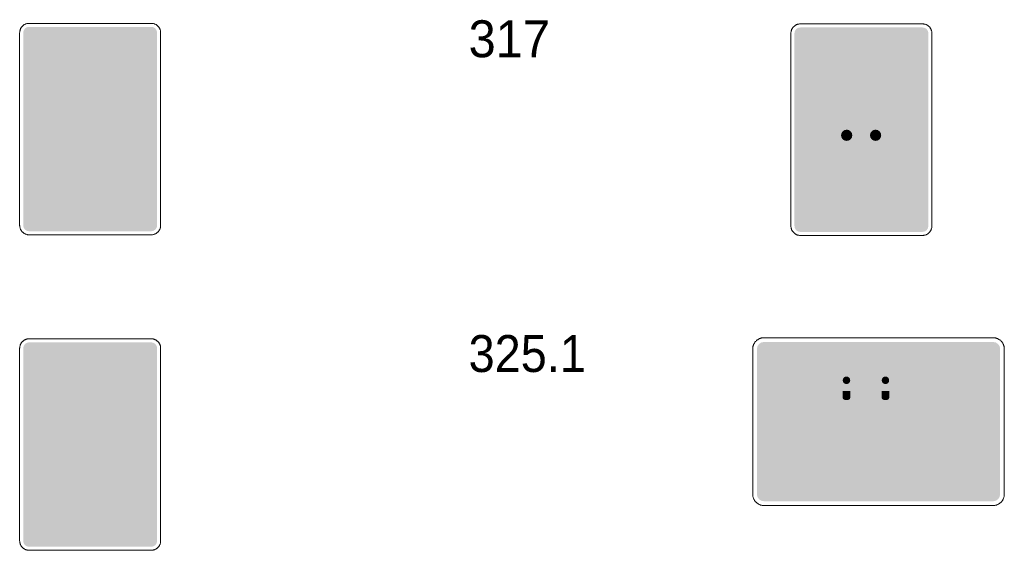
# Model space of a CAD drawing. Header units: millimetres. Extents: x 27 to 616, y -913 to 238.
# Tile 17 of 38: x 314 to 426, y -539 to -479. Entities that reach past the tile are written whole.
import ezdxf
from ezdxf.enums import TextEntityAlignment as Align

# ---------------------------------------------------------------- set-up
doc = ezdxf.new("R2010")
doc.units = ezdxf.units.MM
doc.header["$LTSCALE"] = 5
doc.linetypes.add('AUSGEZOGEN', pattern=[0])
doc.layers.add('Ebene_1', color=7, linetype='Continuous', true_color=0x000000)
doc.layers.add('Layer13', color=5, linetype='Continuous', true_color=0x0000ff)
doc.styles.add('Arial', font='arial.ttf')

msp = doc.modelspace()

# ---------------------------------------------------------------- hatches: boundary and pattern name
at = {"layer": 'Ebene_1', "linetype": 'AUSGEZOGEN', "lineweight": 18, "true_color": 0xfffffe}
h = msp.add_hatch(color=7, dxfattribs=at)
h.paths.add_polyline_path([(405.04, -489.54), (405.04, -480.81), (408.47, -480.81), (409.01, -480.86), (409.5, -481.02), (409.95, -481.26), (410.35, -481.58), (410.67, -481.98), (410.92, -482.43), (411.07, -482.93), (411.12, -483.46), (411.07, -483.99), (410.92, -484.49), (410.67, -484.94), (410.35, -485.34), (409.95, -485.66), (409.5, -485.9), (409.01, -486.06), (408.47, -486.11), (406.37, -486.11), (406.37, -489.54)], flags=0)
h.paths.add_polyline_path([(406.37, -484.86), (408.39, -484.86), (408.68, -484.84), (408.94, -484.75), (409.18, -484.62), (409.39, -484.45), (409.56, -484.25), (409.69, -484.01), (409.77, -483.74), (409.8, -483.46), (409.77, -483.18), (409.69, -482.91), (409.56, -482.68), (409.39, -482.47), (409.18, -482.3), (408.94, -482.17), (408.68, -482.08), (408.39, -482.06), (406.37, -482.06)], flags=0)
h = msp.add_hatch(color=7, dxfattribs=at)
h.paths.add_polyline_path([(317.02, -490.01), (317.02, -481.28), (320.45, -481.28), (320.98, -481.33), (321.48, -481.49), (321.93, -481.73), (322.32, -482.06), (322.65, -482.45), (322.89, -482.9), (323.04, -483.4), (323.1, -483.93), (323.04, -484.46), (322.89, -484.96), (322.65, -485.41), (322.32, -485.8), (321.93, -486.13), (321.48, -486.37), (320.98, -486.53), (320.45, -486.58), (318.34, -486.58), (318.34, -490.01)], flags=0)
h.paths.add_polyline_path([(318.34, -485.33), (320.37, -485.33), (320.65, -485.31), (320.92, -485.22), (321.15, -485.09), (321.36, -484.92), (321.53, -484.71), (321.66, -484.48), (321.74, -484.21), (321.77, -483.93), (321.74, -483.65), (321.66, -483.38), (321.53, -483.15), (321.36, -482.94), (321.15, -482.77), (320.92, -482.64), (320.65, -482.56), (320.37, -482.53), (318.34, -482.53)], flags=0)
for points in [[(405.04, -490.6), (414.68, -490.6), (414.68, -500.23), (405.04, -500.23)], [(316.86, -499.03), (316.29, -498.98), (316.13, -498.9), (316.08, -498.73), (316.16, -497.67), (316.23, -497.52), (316.37, -497.46), (319.66, -497.17), (321.32, -495.76), (321.48, -495.7), (325.89, -496.05), (326.03, -496.11), (328.03, -497.99), (328.11, -498.18), (327.99, -499.67), (327.91, -499.83), (327.74, -499.88), (327.28, -499.85), (327.28, -499.61), (327.23, -499.39), (327.14, -499.19), (327.01, -499.01), (326.85, -498.86), (326.67, -498.74), (326.46, -498.65), (326.23, -498.61), (325.99, -498.62), (325.77, -498.67), (325.57, -498.76), (325.39, -498.88), (325.24, -499.04), (325.12, -499.23), (325.03, -499.44), (324.99, -499.67), (319.15, -499.21), (319.15, -498.97), (319.1, -498.75), (319.01, -498.55), (318.88, -498.37), (318.72, -498.22), (318.54, -498.1), (318.33, -498.01), (318.1, -497.97), (317.87, -497.98), (317.64, -498.03), (317.44, -498.12), (317.26, -498.24), (317.11, -498.4), (316.99, -498.59), (316.9, -498.8)], [(318.92, -499.19), (318.82, -499.54), (318.6, -499.81), (318.3, -499.99), (317.94, -500.03), (317.58, -499.93), (317.31, -499.71), (317.13, -499.41), (317.09, -499.04), (317.19, -498.69), (317.41, -498.42), (317.72, -498.24), (318.08, -498.2), (318.43, -498.3), (318.71, -498.52), (318.88, -498.83)], [(327.05, -499.83), (326.95, -500.18), (326.73, -500.45), (326.43, -500.63), (326.07, -500.67), (325.71, -500.57), (325.44, -500.35), (325.27, -500.05), (325.22, -499.68), (325.32, -499.33), (325.54, -499.06), (325.85, -498.88), (326.21, -498.84), (326.56, -498.94), (326.84, -499.16), (327.01, -499.47)], [(316.03, -501.32), (316.03, -500.03), (322.54, -500.03), (322.54, -500.67), (327.98, -500.67), (327.98, -501.32)], [(418.07, -525), (418.07, -519.6), (416.68, -519.6), (419.15, -517.98), (419.15, -517.13), (419.92, -517.13), (419.92, -517.48), (420.69, -516.98), (424.7, -519.6), (423.31, -519.6), (423.31, -525)], [(407.36, -519.73), (407.39, -519.59), (407.45, -519.47), (407.54, -519.36), (407.69, -519.1), (408.25, -517.8), (408.39, -517.64), (408.58, -517.58), (412.16, -517.58), (412.36, -517.64), (412.49, -517.8), (413.06, -519.1), (413.21, -519.36), (413.3, -519.47), (413.36, -519.59), (413.38, -519.73), (413.38, -520.66), (413.35, -520.8), (413.28, -520.92), (413.16, -520.99), (413.02, -521.02), (407.72, -521.02), (407.58, -520.99), (407.47, -520.92), (407.39, -520.8), (407.36, -520.66)], [(404.28, -520.61), (404.2, -521.01), (403.98, -521.33), (403.65, -521.55), (403.26, -521.63), (403.05, -521.61), (402.86, -521.55), (402.53, -521.33), (402.31, -521.01), (402.23, -520.61), (402.31, -520.21), (402.53, -519.89), (402.86, -519.67), (403.05, -519.61), (403.26, -519.59), (403.65, -519.67), (403.98, -519.89), (404.2, -520.21)], [(419.15, -519.6), (420.38, -519.6), (420.38, -521.14), (419.15, -521.14)], [(421, -519.6), (422.23, -519.6), (422.23, -521.14), (421, -521.14)], [(407.72, -521.16), (408.58, -521.16), (408.58, -521.95), (408.52, -522.1), (408.37, -522.17), (407.94, -522.17), (407.79, -522.1), (407.72, -521.95)], [(412.16, -521.16), (413.02, -521.16), (413.02, -521.95), (412.96, -522.1), (412.81, -522.17), (412.38, -522.17), (412.23, -522.1), (412.16, -521.95)], [(403.64, -526.35), (401.6, -526.35), (401.6, -524.43), (400.23, -526.61), (399.97, -526.37), (399.83, -526.05), (399.82, -525.71), (399.95, -525.38), (401.75, -522.49), (401.88, -522.33), (402.03, -522.2), (402.39, -522.04), (402.78, -522.03), (403.16, -522.17), (403.36, -522.33), (403.51, -522.54), (403.61, -522.78), (403.64, -523.03), (403.64, -524.18), (405.55, -525.33), (405.31, -525.59), (405, -525.74), (404.66, -525.76), (404.33, -525.64), (403.64, -525.23)], [(423.27, -531.34), (417.97, -527.51), (417.36, -527.01), (416.82, -526.45), (416.36, -525.83), (415.97, -525.16), (415.66, -524.46), (415.43, -523.72), (415.29, -522.95), (415.24, -522.17), (415.89, -522.17), (415.93, -522.88), (416.06, -523.57), (416.26, -524.23), (416.54, -524.87), (416.89, -525.47), (417.31, -526.03), (417.8, -526.53), (418.35, -526.98), (423.27, -530.56)], [(414.37, -526.7), (414.32, -526.99), (414.16, -527.23), (413.92, -527.39), (413.63, -527.45), (413.35, -527.39), (413.11, -527.23), (412.95, -526.99), (412.89, -526.7), (412.95, -526.42), (413.11, -526.18), (413.35, -526.02), (413.63, -525.96), (413.92, -526.02), (414.16, -526.18), (414.32, -526.42)], [(403.64, -526.61), (403.64, -532.48), (403.24, -532.4), (402.92, -532.18), (402.7, -531.86), (402.64, -531.67), (402.62, -531.46), (402.62, -527.89), (400.06, -531.97), (399.9, -531.85), (399.77, -531.69), (399.61, -531.34), (399.6, -530.94), (399.74, -530.56), (401.6, -527.59), (401.6, -526.61)], [(413.19, -528.63), (412.26, -529.4), (412.09, -529.5), (411.9, -529.52), (411.72, -529.48), (411.56, -529.37), (413.2, -527.73), (413.47, -527.8), (413.74, -527.81), (414, -527.75), (414.25, -527.63), (415.34, -527.87), (415.44, -527.95), (416, -529.08), (415.81, -529.13), (415.61, -529.1), (415.44, -529.01), (415.31, -528.84), (415.04, -528.33), (414.52, -528.33), (414.97, -530.11), (415.97, -530.19), (416.16, -530.24), (416.31, -530.35), (416.41, -530.51), (416.45, -530.7), (414.75, -530.7), (414.63, -530.64), (414.37, -530.26), (413.86, -530.41), (413.86, -531.96), (413.82, -532.16), (413.71, -532.32), (413.55, -532.44), (413.36, -532.48)], [(409.63, -531.74), (409.58, -532.03), (409.42, -532.27), (409.18, -532.42), (408.89, -532.48), (408.6, -532.42), (408.37, -532.27), (408.21, -532.03), (408.15, -531.74), (408.21, -531.45), (408.37, -531.22), (408.6, -531.06), (408.89, -531), (409.18, -531.06), (409.42, -531.22), (409.58, -531.45)], [(327.14, -534.96), (327.1, -534.73), (327.02, -534.52), (326.9, -534.34), (326.74, -534.18), (326.56, -534.05), (326.36, -533.96), (326.14, -533.91), (325.91, -533.91), (325.68, -533.95), (325.47, -534.03), (325.28, -534.15), (325.12, -534.3), (325, -534.49), (324.91, -534.69), (324.86, -534.91), (324.85, -535.14), (319.01, -535.6), (318.97, -535.37), (318.89, -535.16), (318.77, -534.98), (318.61, -534.82), (318.43, -534.69), (318.23, -534.6), (318.01, -534.55), (317.78, -534.55), (317.55, -534.59), (317.34, -534.67), (317.15, -534.79), (316.99, -534.95), (316.87, -535.13), (316.78, -535.33), (316.73, -535.55), (316.72, -535.78), (316.26, -535.82), (316.1, -535.76), (316.02, -535.61), (315.9, -534.11), (315.97, -533.93), (317.98, -532.05), (318.12, -531.98), (322.52, -531.64), (322.69, -531.69), (324.35, -533.11), (327.63, -533.39), (327.78, -533.46), (327.84, -533.6), (327.93, -534.67), (327.87, -534.84), (327.71, -534.92)], [(316.95, -535.76), (316.99, -535.4), (317.17, -535.09), (317.44, -534.87), (317.8, -534.77), (318.16, -534.82), (318.46, -534.99), (318.68, -535.27), (318.78, -535.62), (318.74, -535.98), (318.57, -536.29), (318.29, -536.51), (317.94, -536.61), (317.58, -536.56), (317.27, -536.39), (317.05, -536.11)], [(325.08, -535.12), (325.13, -534.76), (325.3, -534.45), (325.57, -534.23), (325.93, -534.13), (326.29, -534.18), (326.59, -534.35), (326.81, -534.63), (326.91, -534.98), (326.87, -535.34), (326.7, -535.65), (326.42, -535.87), (326.07, -535.97), (325.71, -535.92), (325.4, -535.75), (325.18, -535.47)], [(327.98, -537.25), (316.03, -537.25), (316.03, -536.61), (321.47, -536.61), (321.47, -535.97), (327.98, -535.97)]]:
    msp.add_hatch(color=7, dxfattribs=at).paths.add_polyline_path(points, flags=0)
at = {"layer": 'Ebene_1', "linetype": 'AUSGEZOGEN', "lineweight": 18, "true_color": 0x000000}
for points in [[(408.82, -492.04), (408.77, -492.29), (408.63, -492.5), (408.43, -492.63), (408.18, -492.68), (407.93, -492.63), (407.72, -492.5), (407.59, -492.29), (407.53, -492.04), (407.59, -491.79), (407.72, -491.59), (407.93, -491.45), (408.18, -491.4), (408.43, -491.45), (408.63, -491.59), (408.77, -491.79)], [(412.11, -492.04), (412.06, -492.29), (411.92, -492.5), (411.72, -492.63), (411.47, -492.68), (411.22, -492.63), (411.02, -492.5), (410.88, -492.29), (410.83, -492.04), (410.88, -491.79), (411.02, -491.59), (411.22, -491.45), (411.47, -491.4), (411.72, -491.45), (411.92, -491.59), (412.06, -491.79)], [(408.5, -496.3), (407.91, -497.38), (408.94, -499.28), (408.66, -499.43), (407.73, -497.72), (406.98, -499.09), (406.82, -499.29), (406.6, -499.4), (406.35, -499.43), (406.11, -499.35), (407.36, -497.04), (406.28, -495.05), (406.17, -495.04), (406.07, -494.99), (406, -494.91), (405.97, -494.8), (405.99, -494.66), (406.08, -494.55), (408.01, -493.09), (408.26, -492.96), (408.52, -492.93), (408.78, -492.98), (409.01, -493.11), (409.93, -493.88), (410.06, -494.05), (410.1, -494.25), (410.1, -494.93), (410.06, -495.15), (409.94, -495.33), (409.76, -495.45), (409.54, -495.49), (409.54, -494.29), (409.14, -493.95), (409.14, -495.82), (407.86, -495.82), (407.86, -493.91), (406.56, -494.89), (407.55, -496.71), (407.82, -496.21), (407.86, -496.06), (407.86, -495.98), (409.14, -495.98), (409.14, -496.06), (409.18, -496.21), (410.1, -497.91), (411.03, -496.21), (411.07, -496.06), (411.07, -495.98), (412.35, -495.98), (412.35, -496.06), (412.39, -496.21), (413.67, -498.56), (413.74, -498.8), (413.72, -499.05), (413.6, -499.27), (413.41, -499.43), (411.71, -496.3), (410.47, -498.59), (410.53, -498.82), (410.5, -499.06), (410.39, -499.27), (410.2, -499.43), (410.09, -499.23), (409.92, -499.36), (409.73, -499.42), (409.52, -499.42), (409.32, -499.35), (409.74, -498.58)], [(411.07, -495.82), (412.35, -495.82), (412.35, -494.44), (413.21, -495.82), (413.37, -495.66), (413.46, -495.47), (413.47, -495.25), (413.39, -495.04), (412.25, -493.23), (412.08, -493.04), (411.85, -492.94), (411.61, -492.93), (411.37, -493.02), (411.24, -493.13), (411.15, -493.26), (411.07, -493.57), (411.07, -494.61), (410.27, -495.41), (410.45, -495.53), (410.66, -495.57), (410.87, -495.53), (411.06, -495.41), (411.07, -495.4)]]:
    msp.add_hatch(color=18, dxfattribs=at).paths.add_polyline_path(points, flags=0)
at = {"layer": 'Ebene_1', "linetype": 'AUSGEZOGEN', "lineweight": 18, "true_color": 0xfffffe}
h = msp.add_hatch(color=7, dxfattribs=at)
h.paths.add_polyline_path([(317.02, -525.95), (317.02, -517.21), (320.45, -517.21), (320.98, -517.27), (321.48, -517.42), (321.93, -517.67), (322.32, -517.99), (322.65, -518.38), (322.89, -518.83), (323.04, -519.33), (323.1, -519.87), (323.04, -520.4), (322.89, -520.9), (322.65, -521.35), (322.32, -521.74), (321.93, -522.06), (321.48, -522.31), (320.98, -522.46), (320.45, -522.52), (318.34, -522.52), (318.34, -525.95)], flags=0)
h.paths.add_polyline_path([(318.34, -521.27), (320.37, -521.27), (320.65, -521.24), (320.92, -521.16), (321.15, -521.03), (321.36, -520.86), (321.53, -520.65), (321.66, -520.41), (321.74, -520.15), (321.77, -519.87), (321.74, -519.58), (321.66, -519.32), (321.53, -519.08), (321.36, -518.87), (321.15, -518.7), (320.92, -518.57), (320.65, -518.49), (320.37, -518.46), (318.34, -518.46)], flags=0)
at = {"layer": 'Layer13', "linetype": 'AUSGEZOGEN', "lineweight": 18, "true_color": 0x0000ff}
for points in [[(315.04, -502.97), (314.78, -502.92), (314.57, -502.77), (314.43, -502.56), (314.38, -502.3), (314.38, -480.36), (314.43, -480.1), (314.57, -479.88), (314.78, -479.74), (315.04, -479.69), (328.96, -479.69), (329.22, -479.74), (329.43, -479.88), (329.58, -480.1), (329.63, -480.36), (329.63, -502.3), (329.58, -502.56), (329.43, -502.77), (329.22, -502.92), (328.96, -502.97)], [(402.9, -503.04), (402.64, -502.99), (402.42, -502.85), (402.28, -502.63), (402.23, -502.37), (402.23, -480.42), (402.28, -480.16), (402.42, -479.95), (402.64, -479.81), (402.9, -479.76), (416.82, -479.76), (417.08, -479.81), (417.29, -479.95), (417.43, -480.16), (417.49, -480.42), (417.49, -502.37), (417.43, -502.63), (417.29, -502.85), (417.08, -502.99), (416.82, -503.04)], [(323.3, -497.69), (320.15, -497.44), (320.04, -497.32), (320.08, -497.24), (321.28, -496.21), (321.45, -496.16), (323.41, -496.31)], [(323.65, -497.72), (323.76, -496.34), (325.38, -496.47), (325.54, -496.55), (326.38, -497.54), (326.43, -497.71), (326.35, -497.86), (326.19, -497.92)], [(315.04, -538.91), (314.78, -538.85), (314.57, -538.71), (314.43, -538.5), (314.38, -538.24), (314.38, -516.29), (314.43, -516.03), (314.57, -515.82), (314.78, -515.68), (315.04, -515.62), (328.96, -515.62), (329.22, -515.68), (329.43, -515.82), (329.58, -516.03), (329.63, -516.29), (329.63, -538.24), (329.58, -538.5), (329.43, -538.71), (329.22, -538.85), (328.96, -538.91)], [(398.75, -533.72), (398.44, -533.66), (398.19, -533.49), (398.02, -533.24), (397.95, -532.93), (397.95, -516.37), (398.02, -516.06), (398.19, -515.81), (398.44, -515.64), (398.75, -515.58), (424.86, -515.58), (425.17, -515.64), (425.42, -515.81), (425.59, -516.06), (425.66, -516.37), (425.66, -532.93), (425.59, -533.24), (425.42, -533.49), (425.17, -533.66), (424.86, -533.72)], [(408.04, -519.16), (408.54, -518.03), (408.67, -517.94), (412.08, -517.94), (412.21, -518.03), (412.7, -519.16)], [(418.53, -524.54), (418.53, -519.21), (420.69, -517.44), (422.85, -519.21), (422.85, -524.54), (421.31, -524.54), (421.31, -522.22), (420.07, -522.22), (420.07, -524.54)], [(408.58, -519.95), (408.55, -520.11), (408.46, -520.25), (408.32, -520.34), (408.15, -520.38), (407.98, -520.34), (407.85, -520.25), (407.76, -520.11), (407.72, -519.95), (407.76, -519.78), (407.85, -519.64), (407.98, -519.55), (408.15, -519.52), (408.32, -519.55), (408.46, -519.64), (408.55, -519.78)], [(413.02, -519.95), (412.99, -520.11), (412.9, -520.25), (412.76, -520.34), (412.59, -520.38), (412.43, -520.34), (412.29, -520.25), (412.2, -520.11), (412.16, -519.95), (412.2, -519.78), (412.29, -519.64), (412.43, -519.55), (412.59, -519.52), (412.76, -519.55), (412.9, -519.64), (412.99, -519.78)], [(320.36, -533.65), (317.82, -533.85), (317.65, -533.8), (317.57, -533.64), (317.62, -533.47), (318.47, -532.49), (318.63, -532.41), (320.25, -532.28)], [(320.7, -533.62), (320.59, -532.25), (322.56, -532.1), (322.73, -532.15), (323.92, -533.17), (323.94, -533.34), (323.86, -533.38)]]:
    msp.add_hatch(color=5, dxfattribs=at).paths.add_polyline_path(points, flags=0)

# ---------------------------------------------------------------- linework, layer by layer
at = {"layer": 'Ebene_1', "color": 18, "linetype": 'AUSGEZOGEN', "lineweight": 18, "true_color": 0x000000}
for p, q in [((315.04, -479.29), (328.96, -479.29)), ((402.9, -479.35), (416.82, -479.35)), ((313.97, -502.3), (313.97, -480.36)), ((330.03, -480.36), (330.03, -502.3)), ((401.83, -502.37), (401.83, -480.42)), ((417.89, -480.42), (417.89, -502.37)), ((328.96, -503.37), (315.04, -503.37)), ((416.82, -503.44), (402.9, -503.44)), ((315.04, -515.22), (328.96, -515.22)), ((398.75, -515.1), (424.86, -515.1)), ((313.97, -538.24), (313.97, -516.29)), ((330.03, -516.29), (330.03, -538.24)), ((397.48, -532.93), (397.48, -516.37)), ((426.13, -516.37), (426.13, -532.93)), ((424.86, -534.2), (398.75, -534.2)), ((328.96, -539.31), (315.04, -539.31))]:
    msp.add_line(p, q, dxfattribs=at)
for points in [[(313.97, -480.36), (313.98, -480.3), (313.98, -480.25), (313.99, -480.19), (314, -480.14), (314.01, -480.09), (314.02, -480.04), (314.04, -479.99), (314.06, -479.94), (314.08, -479.89), (314.1, -479.85), (314.13, -479.8), (314.16, -479.76), (314.19, -479.72), (314.22, -479.68), (314.25, -479.64), (314.29, -479.6), (314.33, -479.57), (314.36, -479.53), (314.4, -479.5), (314.45, -479.47), (314.49, -479.44), (314.53, -479.42), (314.58, -479.39), (314.63, -479.37), (314.68, -479.35), (314.73, -479.34), (314.78, -479.32), (314.83, -479.31), (314.88, -479.3), (314.94, -479.29), (314.99, -479.29), (315.04, -479.29)], [(328.96, -479.29), (329.02, -479.29), (329.07, -479.29), (329.12, -479.3), (329.18, -479.31), (329.23, -479.32), (329.28, -479.34), (329.33, -479.35), (329.38, -479.37), (329.42, -479.39), (329.47, -479.42), (329.52, -479.44), (329.56, -479.47), (329.6, -479.5), (329.64, -479.53), (329.68, -479.57), (329.72, -479.6), (329.75, -479.64), (329.79, -479.68), (329.82, -479.72), (329.85, -479.76), (329.88, -479.8), (329.9, -479.85), (329.93, -479.89), (329.95, -479.94), (329.97, -479.99), (329.98, -480.04), (330, -480.09), (330.01, -480.14), (330.02, -480.19), (330.02, -480.25), (330.03, -480.3), (330.03, -480.36)], [(401.83, -480.42), (401.83, -480.37), (401.83, -480.32), (401.84, -480.26), (401.85, -480.21), (401.86, -480.16), (401.88, -480.11), (401.89, -480.06), (401.91, -480.01), (401.93, -479.96), (401.96, -479.91), (401.98, -479.87), (402.01, -479.83), (402.04, -479.78), (402.07, -479.74), (402.11, -479.7), (402.14, -479.67), (402.18, -479.63), (402.22, -479.6), (402.26, -479.57), (402.3, -479.54), (402.34, -479.51), (402.39, -479.48), (402.43, -479.46), (402.48, -479.44), (402.53, -479.42), (402.58, -479.4), (402.63, -479.39), (402.68, -479.38), (402.73, -479.37), (402.79, -479.36), (402.84, -479.36), (402.9, -479.35)], [(416.82, -479.35), (416.87, -479.36), (416.93, -479.36), (416.98, -479.37), (417.03, -479.38), (417.08, -479.39), (417.13, -479.4), (417.18, -479.42), (417.23, -479.44), (417.28, -479.46), (417.33, -479.48), (417.37, -479.51), (417.41, -479.54), (417.46, -479.57), (417.5, -479.6), (417.54, -479.63), (417.57, -479.67), (417.61, -479.7), (417.64, -479.74), (417.67, -479.78), (417.7, -479.83), (417.73, -479.87), (417.76, -479.91), (417.78, -479.96), (417.8, -480.01), (417.82, -480.06), (417.84, -480.11), (417.85, -480.16), (417.86, -480.21), (417.87, -480.26), (417.88, -480.32), (417.88, -480.37), (417.89, -480.42)], [(315.04, -503.37), (314.99, -503.37), (314.94, -503.37), (314.88, -503.36), (314.83, -503.35), (314.78, -503.34), (314.73, -503.32), (314.68, -503.31), (314.63, -503.29), (314.58, -503.27), (314.53, -503.24), (314.49, -503.22), (314.45, -503.19), (314.4, -503.16), (314.36, -503.13), (314.33, -503.09), (314.29, -503.06), (314.25, -503.02), (314.22, -502.98), (314.19, -502.94), (314.16, -502.9), (314.13, -502.86), (314.1, -502.81), (314.08, -502.77), (314.06, -502.72), (314.04, -502.67), (314.02, -502.62), (314.01, -502.57), (314, -502.52), (313.99, -502.47), (313.98, -502.41), (313.98, -502.36), (313.97, -502.3)], [(330.03, -502.3), (330.03, -502.36), (330.02, -502.41), (330.02, -502.47), (330.01, -502.52), (330, -502.57), (329.98, -502.62), (329.97, -502.67), (329.95, -502.72), (329.93, -502.77), (329.9, -502.81), (329.88, -502.86), (329.85, -502.9), (329.82, -502.94), (329.79, -502.98), (329.75, -503.02), (329.72, -503.06), (329.68, -503.09), (329.64, -503.13), (329.6, -503.16), (329.56, -503.19), (329.52, -503.22), (329.47, -503.24), (329.42, -503.27), (329.38, -503.29), (329.33, -503.31), (329.28, -503.32), (329.23, -503.34), (329.18, -503.35), (329.12, -503.36), (329.07, -503.37), (329.02, -503.37), (328.96, -503.37)], [(402.9, -503.44), (402.84, -503.44), (402.79, -503.44), (402.73, -503.43), (402.68, -503.42), (402.63, -503.41), (402.58, -503.4), (402.53, -503.38), (402.48, -503.36), (402.43, -503.34), (402.39, -503.32), (402.34, -503.29), (402.3, -503.26), (402.26, -503.23), (402.22, -503.2), (402.18, -503.17), (402.14, -503.13), (402.11, -503.09), (402.07, -503.05), (402.04, -503.01), (402.01, -502.97), (401.98, -502.93), (401.96, -502.88), (401.93, -502.84), (401.91, -502.79), (401.89, -502.74), (401.88, -502.69), (401.86, -502.64), (401.85, -502.59), (401.84, -502.54), (401.83, -502.48), (401.83, -502.43), (401.83, -502.37)], [(417.89, -502.37), (417.88, -502.43), (417.88, -502.48), (417.87, -502.54), (417.86, -502.59), (417.85, -502.64), (417.84, -502.69), (417.82, -502.74), (417.8, -502.79), (417.78, -502.84), (417.76, -502.88), (417.73, -502.93), (417.7, -502.97), (417.67, -503.01), (417.64, -503.05), (417.61, -503.09), (417.57, -503.13), (417.54, -503.17), (417.5, -503.2), (417.46, -503.23), (417.41, -503.26), (417.37, -503.29), (417.33, -503.32), (417.28, -503.34), (417.23, -503.36), (417.18, -503.38), (417.13, -503.4), (417.08, -503.41), (417.03, -503.42), (416.98, -503.43), (416.93, -503.44), (416.87, -503.44), (416.82, -503.44)], [(313.97, -516.29), (313.98, -516.24), (313.98, -516.18), (313.99, -516.13), (314, -516.08), (314.01, -516.03), (314.02, -515.97), (314.04, -515.92), (314.06, -515.88), (314.08, -515.83), (314.1, -515.78), (314.13, -515.74), (314.16, -515.69), (314.19, -515.65), (314.22, -515.61), (314.25, -515.57), (314.29, -515.54), (314.33, -515.5), (314.36, -515.47), (314.4, -515.44), (314.45, -515.41), (314.49, -515.38), (314.53, -515.35), (314.58, -515.33), (314.63, -515.31), (314.68, -515.29), (314.73, -515.27), (314.78, -515.26), (314.83, -515.24), (314.88, -515.23), (314.94, -515.23), (314.99, -515.22), (315.04, -515.22)], [(328.96, -515.22), (329.02, -515.22), (329.07, -515.23), (329.12, -515.23), (329.18, -515.24), (329.23, -515.26), (329.28, -515.27), (329.33, -515.29), (329.38, -515.31), (329.42, -515.33), (329.47, -515.35), (329.52, -515.38), (329.56, -515.41), (329.6, -515.44), (329.64, -515.47), (329.68, -515.5), (329.72, -515.54), (329.75, -515.57), (329.79, -515.61), (329.82, -515.65), (329.85, -515.69), (329.88, -515.74), (329.9, -515.78), (329.93, -515.83), (329.95, -515.88), (329.97, -515.92), (329.98, -515.97), (330, -516.03), (330.01, -516.08), (330.02, -516.13), (330.02, -516.18), (330.03, -516.24), (330.03, -516.29)], [(397.48, -516.37), (397.48, -516.31), (397.48, -516.24), (397.49, -516.18), (397.5, -516.11), (397.52, -516.05), (397.53, -515.99), (397.55, -515.93), (397.58, -515.88), (397.6, -515.82), (397.63, -515.76), (397.66, -515.71), (397.69, -515.66), (397.73, -515.61), (397.77, -515.56), (397.81, -515.52), (397.85, -515.47), (397.89, -515.43), (397.94, -515.39), (397.99, -515.35), (398.04, -515.32), (398.09, -515.28), (398.14, -515.25), (398.2, -515.22), (398.25, -515.2), (398.31, -515.18), (398.37, -515.16), (398.43, -515.14), (398.49, -515.12), (398.56, -515.11), (398.62, -515.1), (398.68, -515.1), (398.75, -515.1)], [(424.86, -515.1), (424.92, -515.1), (424.99, -515.1), (425.05, -515.11), (425.12, -515.12), (425.18, -515.14), (425.24, -515.16), (425.3, -515.18), (425.36, -515.2), (425.41, -515.22), (425.47, -515.25), (425.52, -515.28), (425.57, -515.32), (425.62, -515.35), (425.67, -515.39), (425.72, -515.43), (425.76, -515.47), (425.8, -515.52), (425.84, -515.56), (425.88, -515.61), (425.92, -515.66), (425.95, -515.71), (425.98, -515.76), (426.01, -515.82), (426.03, -515.88), (426.06, -515.93), (426.08, -515.99), (426.09, -516.05), (426.11, -516.11), (426.12, -516.18), (426.13, -516.24), (426.13, -516.31), (426.13, -516.37)], [(398.75, -534.2), (398.68, -534.2), (398.62, -534.2), (398.56, -534.19), (398.49, -534.18), (398.43, -534.16), (398.37, -534.15), (398.31, -534.13), (398.25, -534.1), (398.2, -534.08), (398.14, -534.05), (398.09, -534.02), (398.04, -533.98), (397.99, -533.95), (397.94, -533.91), (397.89, -533.87), (397.85, -533.83), (397.81, -533.79), (397.77, -533.74), (397.73, -533.69), (397.69, -533.64), (397.66, -533.59), (397.63, -533.54), (397.6, -533.48), (397.58, -533.42), (397.55, -533.37), (397.53, -533.31), (397.52, -533.25), (397.5, -533.19), (397.49, -533.12), (397.48, -533.06), (397.48, -532.99), (397.48, -532.93)], [(426.13, -532.93), (426.13, -532.99), (426.13, -533.06), (426.12, -533.12), (426.11, -533.19), (426.09, -533.25), (426.08, -533.31), (426.06, -533.37), (426.03, -533.42), (426.01, -533.48), (425.98, -533.54), (425.95, -533.59), (425.92, -533.64), (425.88, -533.69), (425.84, -533.74), (425.8, -533.79), (425.76, -533.83), (425.72, -533.87), (425.67, -533.91), (425.62, -533.95), (425.57, -533.98), (425.52, -534.02), (425.47, -534.05), (425.41, -534.08), (425.36, -534.1), (425.3, -534.13), (425.24, -534.15), (425.18, -534.16), (425.12, -534.18), (425.05, -534.19), (424.99, -534.2), (424.92, -534.2), (424.86, -534.2)], [(315.04, -539.31), (314.99, -539.31), (314.94, -539.3), (314.88, -539.3), (314.83, -539.29), (314.78, -539.27), (314.73, -539.26), (314.68, -539.24), (314.63, -539.22), (314.58, -539.2), (314.53, -539.18), (314.49, -539.15), (314.45, -539.12), (314.4, -539.09), (314.36, -539.06), (314.33, -539.03), (314.29, -538.99), (314.25, -538.96), (314.22, -538.92), (314.19, -538.88), (314.16, -538.84), (314.13, -538.79), (314.1, -538.75), (314.08, -538.7), (314.06, -538.65), (314.04, -538.61), (314.02, -538.56), (314.01, -538.5), (314, -538.45), (313.99, -538.4), (313.98, -538.35), (313.98, -538.29), (313.97, -538.24)], [(330.03, -538.24), (330.03, -538.29), (330.02, -538.35), (330.02, -538.4), (330.01, -538.45), (330, -538.5), (329.98, -538.56), (329.97, -538.61), (329.95, -538.65), (329.93, -538.7), (329.9, -538.75), (329.88, -538.79), (329.85, -538.84), (329.82, -538.88), (329.79, -538.92), (329.75, -538.96), (329.72, -538.99), (329.68, -539.03), (329.64, -539.06), (329.6, -539.09), (329.56, -539.12), (329.52, -539.15), (329.47, -539.18), (329.42, -539.2), (329.38, -539.22), (329.33, -539.24), (329.28, -539.26), (329.23, -539.27), (329.18, -539.29), (329.12, -539.3), (329.07, -539.3), (329.02, -539.31), (328.96, -539.31)]]:
    msp.add_lwpolyline(points, dxfattribs=at)

# ---------------------------------------------------------------- texts
at = {"layer": 'Ebene_1', "color": 18, "linetype": 'AUSGEZOGEN', "lineweight": 18, "true_color": 0x000000, "style": 'Arial'}
for s, width, p, p2 in [('317', 0.947165, (365.11, -483.15), (374.38, -483.15)), ('325.1', 0.909794, (365.11, -519), (378.47, -519))]:
    msp.add_text(s, height=4.204, dxfattribs=dict(at, width=width)).set_placement(p, p2, align=Align.FIT)

doc.saveas('drawing.dxf')
